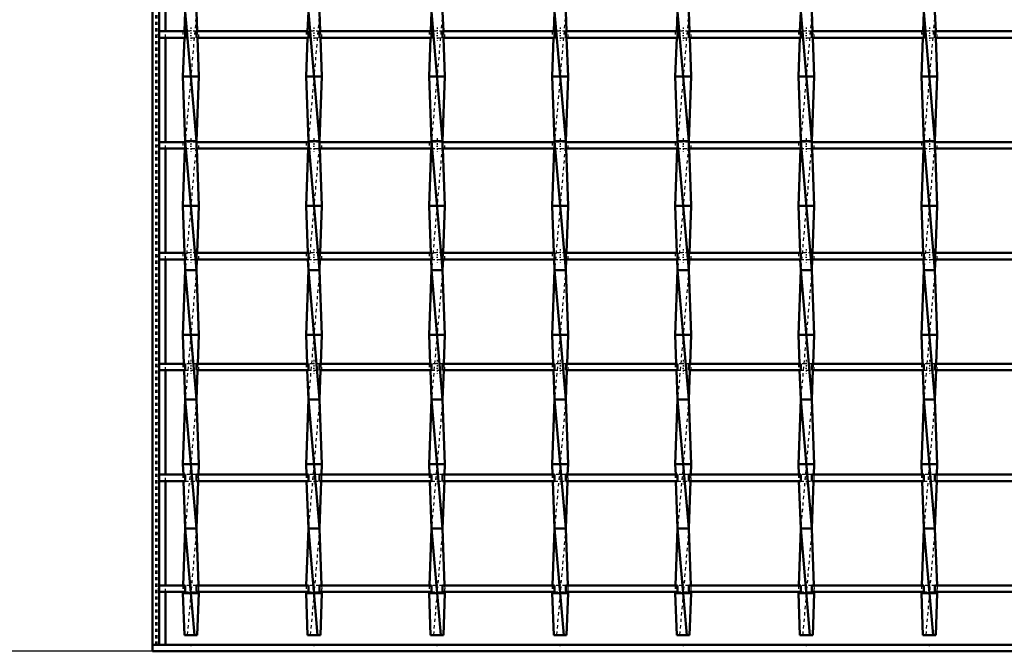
# Model space of a CAD drawing. Header units: millimetres. Extents: x -796 to 551, y -500 to 878.
# Tile 2 of 21: x -491 to -186, y -500 to -304. Entities that reach past the tile are written whole.
import ezdxf

# ---------------------------------------------------------------- set-up
doc = ezdxf.new("R2010")
doc.units = ezdxf.units.MM
doc.linetypes.add('Center', pattern=[1.5, 0.45, -0.5, 0.05, -0.5])
doc.linetypes.add('Dashed', pattern=[2, 1, -1])
for name, color, linetype, lineweight in [('2d ConnectionPoints', 7, 'Continuous', 50), ('AM_0', 7, 'Continuous', 50), ('AM_5', 3, 'Continuous', 25), ('AM_7', 7, 'Center', 25), ('AM_9', 6, 'Dashed', 25)]:
    doc.layers.add(name, color=color, linetype=linetype, lineweight=lineweight)
doc.dimstyles.new('ISO-25', dxfattribs={"dimtxt": 2.5, "dimasz": 2.5, "dimexe": 1.25, "dimexo": 0.625, "dimtad": 1, "dimtxsty": 'Standard', "dimcen": 2.5, "dimadec": 0, "dimazin": 0, "dimtfac": 1, "dimtmove": 0, "dimatfit": 3, "dimfxl": 1, "dimarcsym": 0})

# ---------------------------------------------------------------- blocks, each defined once
blk = doc.blocks.new('2_7mvtppj8k2im5ne4ptg0zzz6h________0_in_LSSP2303438211900100035010_4')
at = {"layer": 'AM_0'}
for p, q in [((-450, -498), (-450, -500)), ((450, -498), (-450, -498)), ((450, -500), (-450, -500))]:
    blk.add_line(p, q, dxfattribs=at)
blk = doc.blocks.new('3_8jdejsm52g9615kl5ly75rf4p________0_in_LSSP2303438211900100035010_4')
at = {"layer": 'AM_0'}
for p, q in [((-439.88, -302), (-440.1, -307.97)), ((-439.88, -302), (-436.42, -342)), ((-436.42, -302), (-436.2, -307.97)), ((-440.17, -309.97), (-440.6, -322)), ((-436.13, -309.97), (-435.7, -322)), ((-435.7, -322), (-440.6, -322)), ((-440.6, -322), (-439.88, -342)), ((-435.7, -322), (-436.42, -342)), ((-439.97, -344.3), (-440.6, -362)), ((-439.88, -342), (-439.89, -342.3)), ((-436.42, -342), (-439.88, -342)), ((-439.88, -342), (-436.42, -382)), ((-436.42, -342), (-436.41, -342.3)), ((-436.33, -344.3), (-435.7, -362)), ((-440.6, -362), (-440.08, -376.63)), ((-435.7, -362), (-440.6, -362)), ((-435.7, -362), (-436.22, -376.63)), ((-440, -378.63), (-439.88, -382)), ((-436.3, -378.63), (-436.42, -382)), ((-439.88, -382), (-440.6, -402)), ((-439.88, -382), (-436.42, -422)), ((-436.42, -382), (-439.88, -382)), ((-436.42, -382), (-435.7, -402)), ((-440.6, -402), (-440.28, -410.96)), ((-435.7, -402), (-440.6, -402)), ((-435.7, -402), (-436.02, -410.96)), ((-440.21, -412.96), (-439.88, -422)), ((-436.09, -412.96), (-436.42, -422)), ((-439.88, -422), (-440.6, -442)), ((-436.42, -422), (-439.88, -422)), ((-439.88, -422), (-436.42, -462)), ((-436.42, -422), (-435.7, -442)), ((-440.6, -442), (-440.48, -445.29)), ((-435.7, -442), (-440.6, -442)), ((-435.7, -442), (-435.82, -445.29)), ((-440.41, -447.29), (-439.88, -462)), ((-435.89, -447.29), (-436.42, -462)), ((-439.88, -462), (-440.51, -479.62)), ((-439.88, -462), (-437.02, -495)), ((-436.42, -462), (-439.88, -462)), ((-436.42, -462), (-435.79, -479.62)), ((-440.59, -481.62), (-440.6, -482)), ((-440.6, -482), (-440.13, -495)), ((-435.7, -482), (-440.6, -482)), ((-435.7, -482), (-436.17, -495)), ((-435.71, -481.62), (-435.7, -482)), ((-440.13, -495), (-436.17, -495))]:
    blk.add_line(p, q, dxfattribs=at)
at = {"layer": 'AM_9'}
for p, q in [((-436.42, -302), (-439.88, -342)), ((-440.1, -307.97), (-440.17, -309.97)), ((-436.2, -307.97), (-436.13, -309.97)), ((-439.89, -342.3), (-439.97, -344.3)), ((-436.42, -342), (-439.88, -382)), ((-436.41, -342.3), (-436.33, -344.3)), ((-440.08, -376.63), (-440, -378.63)), ((-436.22, -376.63), (-436.3, -378.63)), ((-436.42, -382), (-439.88, -422)), ((-440.28, -410.96), (-440.21, -412.96)), ((-436.02, -410.96), (-436.09, -412.96)), ((-436.42, -422), (-439.88, -462)), ((-440.48, -445.29), (-440.41, -447.29)), ((-435.82, -445.29), (-435.89, -447.29)), ((-436.42, -462), (-439.28, -495)), ((-440.51, -479.62), (-440.59, -481.62)), ((-435.79, -479.62), (-435.71, -481.62))]:
    blk.add_line(p, q, dxfattribs=at)
blk = doc.blocks.new('4_dcpkgafhj36kax7x0ks3xwd0w________0_in_LSSP2303438211900100035010_4')
at = {"layer": 'AM_0'}
for p, q in [((-401.78, -302), (-402, -307.97)), ((-401.78, -302), (-398.32, -342)), ((-398.32, -302), (-398.1, -307.97)), ((-402.07, -309.97), (-402.5, -322)), ((-398.03, -309.97), (-397.6, -322)), ((-397.6, -322), (-402.5, -322)), ((-402.5, -322), (-401.78, -342)), ((-397.6, -322), (-398.32, -342)), ((-401.87, -344.3), (-402.5, -362)), ((-401.78, -342), (-401.79, -342.3)), ((-401.78, -342), (-398.32, -382)), ((-398.32, -342), (-401.78, -342)), ((-398.32, -342), (-398.31, -342.3)), ((-398.23, -344.3), (-397.6, -362)), ((-397.6, -362), (-402.5, -362)), ((-402.5, -362), (-401.98, -376.63)), ((-397.6, -362), (-398.12, -376.63)), ((-401.9, -378.63), (-401.78, -382)), ((-398.2, -378.63), (-398.32, -382)), ((-401.78, -382), (-402.5, -402)), ((-401.78, -382), (-398.32, -422)), ((-398.32, -382), (-401.78, -382)), ((-398.32, -382), (-397.6, -402)), ((-402.5, -402), (-402.18, -410.96)), ((-397.6, -402), (-402.5, -402)), ((-397.6, -402), (-397.92, -410.96)), ((-402.11, -412.96), (-401.78, -422)), ((-397.99, -412.96), (-398.32, -422)), ((-401.78, -422), (-402.5, -442)), ((-398.32, -422), (-401.78, -422)), ((-401.78, -422), (-398.32, -462)), ((-398.32, -422), (-397.6, -442)), ((-402.5, -442), (-402.38, -445.29)), ((-397.6, -442), (-402.5, -442)), ((-397.6, -442), (-397.72, -445.29)), ((-402.31, -447.29), (-401.78, -462)), ((-397.79, -447.29), (-398.32, -462)), ((-401.78, -462), (-402.41, -479.62)), ((-401.78, -462), (-398.92, -495)), ((-398.32, -462), (-401.78, -462)), ((-398.32, -462), (-397.69, -479.62)), ((-402.49, -481.62), (-402.5, -482)), ((-402.5, -482), (-402.03, -495)), ((-397.6, -482), (-402.5, -482)), ((-397.6, -482), (-398.07, -495)), ((-397.61, -481.62), (-397.6, -482)), ((-402.03, -495), (-398.07, -495))]:
    blk.add_line(p, q, dxfattribs=at)
at = {"layer": 'AM_9'}
for p, q in [((-398.32, -302), (-401.78, -342)), ((-402, -307.97), (-402.07, -309.97)), ((-398.1, -307.97), (-398.03, -309.97)), ((-401.79, -342.3), (-401.87, -344.3)), ((-398.32, -342), (-401.78, -382)), ((-398.31, -342.3), (-398.23, -344.3)), ((-401.98, -376.63), (-401.9, -378.63)), ((-398.12, -376.63), (-398.2, -378.63)), ((-398.32, -382), (-401.78, -422)), ((-402.18, -410.96), (-402.11, -412.96)), ((-397.92, -410.96), (-397.99, -412.96)), ((-398.32, -422), (-401.78, -462)), ((-402.38, -445.29), (-402.31, -447.29)), ((-397.72, -445.29), (-397.79, -447.29)), ((-398.32, -462), (-401.18, -495)), ((-402.41, -479.62), (-402.49, -481.62)), ((-397.69, -479.62), (-397.61, -481.62))]:
    blk.add_line(p, q, dxfattribs=at)
blk = doc.blocks.new('5_rvnbnyqokekzyzpi90rt1ocik________0_in_LSSP2303438211900100035010_4')
at = {"layer": 'AM_0'}
for p, q in [((-363.68, -302), (-363.9, -307.97)), ((-363.68, -302), (-360.22, -342)), ((-360.22, -302), (-360, -307.97)), ((-363.97, -309.97), (-364.4, -322)), ((-359.93, -309.97), (-359.5, -322)), ((-359.5, -322), (-364.4, -322)), ((-364.4, -322), (-363.68, -342)), ((-359.5, -322), (-360.22, -342)), ((-363.77, -344.3), (-364.4, -362)), ((-363.68, -342), (-363.69, -342.3)), ((-363.68, -342), (-360.22, -382)), ((-360.22, -342), (-363.68, -342)), ((-360.22, -342), (-360.21, -342.3)), ((-360.13, -344.3), (-359.5, -362)), ((-359.5, -362), (-364.4, -362)), ((-364.4, -362), (-363.88, -376.63)), ((-359.5, -362), (-360.02, -376.63)), ((-363.8, -378.63), (-363.68, -382)), ((-360.1, -378.63), (-360.22, -382)), ((-363.68, -382), (-364.4, -402)), ((-363.68, -382), (-360.22, -422)), ((-360.22, -382), (-363.68, -382)), ((-360.22, -382), (-359.5, -402)), ((-359.5, -402), (-364.4, -402)), ((-364.4, -402), (-364.08, -410.96)), ((-359.5, -402), (-359.82, -410.96)), ((-364.01, -412.96), (-363.68, -422)), ((-359.89, -412.96), (-360.22, -422)), ((-363.68, -422), (-364.4, -442)), ((-363.68, -422), (-360.22, -462)), ((-360.22, -422), (-363.68, -422)), ((-360.22, -422), (-359.5, -442)), ((-364.4, -442), (-364.28, -445.29)), ((-359.5, -442), (-364.4, -442)), ((-359.5, -442), (-359.62, -445.29)), ((-364.21, -447.29), (-363.68, -462)), ((-359.69, -447.29), (-360.22, -462)), ((-363.68, -462), (-364.31, -479.62)), ((-363.68, -462), (-360.82, -495)), ((-360.22, -462), (-363.68, -462)), ((-360.22, -462), (-359.59, -479.62)), ((-364.39, -481.62), (-364.4, -482)), ((-364.4, -482), (-363.93, -495)), ((-359.5, -482), (-364.4, -482)), ((-359.5, -482), (-359.97, -495)), ((-359.51, -481.62), (-359.5, -482)), ((-363.93, -495), (-359.97, -495))]:
    blk.add_line(p, q, dxfattribs=at)
at = {"layer": 'AM_9'}
for p, q in [((-360.22, -302), (-363.68, -342)), ((-363.9, -307.97), (-363.97, -309.97)), ((-360, -307.97), (-359.93, -309.97)), ((-363.69, -342.3), (-363.77, -344.3)), ((-360.22, -342), (-363.68, -382)), ((-360.21, -342.3), (-360.13, -344.3)), ((-363.88, -376.63), (-363.8, -378.63)), ((-360.02, -376.63), (-360.1, -378.63)), ((-360.22, -382), (-363.68, -422)), ((-364.08, -410.96), (-364.01, -412.96)), ((-359.82, -410.96), (-359.89, -412.96)), ((-360.22, -422), (-363.68, -462)), ((-364.28, -445.29), (-364.21, -447.29)), ((-359.62, -445.29), (-359.69, -447.29)), ((-360.22, -462), (-363.08, -495)), ((-364.31, -479.62), (-364.39, -481.62)), ((-359.59, -479.62), (-359.51, -481.62))]:
    blk.add_line(p, q, dxfattribs=at)
blk = doc.blocks.new('6_2ymrbvl5xlm0zqnermw9k2z6b________0_in_LSSP2303438211900100035010_4')
at = {"layer": 'AM_0'}
for p, q in [((-325.58, -302), (-325.8, -307.97)), ((-325.58, -302), (-322.12, -342)), ((-322.12, -302), (-321.9, -307.97)), ((-325.87, -309.97), (-326.3, -322)), ((-321.83, -309.97), (-321.4, -322)), ((-321.4, -322), (-326.3, -322)), ((-326.3, -322), (-325.58, -342)), ((-321.4, -322), (-322.12, -342)), ((-325.67, -344.3), (-326.3, -362)), ((-325.58, -342), (-325.59, -342.3)), ((-325.58, -342), (-322.12, -382)), ((-322.12, -342), (-325.58, -342)), ((-322.12, -342), (-322.11, -342.3)), ((-322.03, -344.3), (-321.4, -362)), ((-321.4, -362), (-326.3, -362)), ((-326.3, -362), (-325.78, -376.63)), ((-321.4, -362), (-321.92, -376.63)), ((-325.7, -378.63), (-325.58, -382)), ((-322, -378.63), (-322.12, -382)), ((-325.58, -382), (-326.3, -402)), ((-325.58, -382), (-322.12, -422)), ((-322.12, -382), (-325.58, -382)), ((-322.12, -382), (-321.4, -402)), ((-321.4, -402), (-326.3, -402)), ((-326.3, -402), (-325.98, -410.96)), ((-321.4, -402), (-321.72, -410.96)), ((-325.91, -412.96), (-325.58, -422)), ((-321.79, -412.96), (-322.12, -422)), ((-325.58, -422), (-326.3, -442)), ((-325.58, -422), (-322.12, -462)), ((-322.12, -422), (-325.58, -422)), ((-322.12, -422), (-321.4, -442)), ((-321.4, -442), (-326.3, -442)), ((-326.3, -442), (-326.18, -445.29)), ((-321.4, -442), (-321.52, -445.29)), ((-326.11, -447.29), (-325.58, -462)), ((-321.59, -447.29), (-322.12, -462)), ((-325.58, -462), (-326.21, -479.62)), ((-325.58, -462), (-322.72, -495)), ((-322.12, -462), (-325.58, -462)), ((-322.12, -462), (-321.49, -479.62)), ((-326.29, -481.62), (-326.3, -482)), ((-326.3, -482), (-325.83, -495)), ((-321.4, -482), (-326.3, -482)), ((-321.4, -482), (-321.87, -495)), ((-321.41, -481.62), (-321.4, -482)), ((-325.83, -495), (-321.87, -495))]:
    blk.add_line(p, q, dxfattribs=at)
at = {"layer": 'AM_9'}
for p, q in [((-322.12, -302), (-325.58, -342)), ((-325.8, -307.97), (-325.87, -309.97)), ((-321.9, -307.97), (-321.83, -309.97)), ((-325.59, -342.3), (-325.67, -344.3)), ((-322.12, -342), (-325.58, -382)), ((-322.11, -342.3), (-322.03, -344.3)), ((-325.78, -376.63), (-325.7, -378.63)), ((-321.92, -376.63), (-322, -378.63)), ((-322.12, -382), (-325.58, -422)), ((-325.98, -410.96), (-325.91, -412.96)), ((-321.72, -410.96), (-321.79, -412.96)), ((-322.12, -422), (-325.58, -462)), ((-326.18, -445.29), (-326.11, -447.29)), ((-321.52, -445.29), (-321.59, -447.29)), ((-322.12, -462), (-324.98, -495)), ((-326.21, -479.62), (-326.29, -481.62)), ((-321.49, -479.62), (-321.41, -481.62))]:
    blk.add_line(p, q, dxfattribs=at)
blk = doc.blocks.new('7_hjg0mv59fyhx2bdtm4tsp8flm________0_in_LSSP2303438211900100035010_4')
at = {"layer": 'AM_0'}
for p, q in [((-287.48, -302), (-287.7, -307.97)), ((-287.48, -302), (-284.02, -342)), ((-284.02, -302), (-283.8, -307.97)), ((-287.77, -309.97), (-288.2, -322)), ((-283.73, -309.97), (-283.3, -322)), ((-283.3, -322), (-288.2, -322)), ((-288.2, -322), (-287.48, -342)), ((-283.3, -322), (-284.02, -342)), ((-287.57, -344.3), (-288.2, -362)), ((-287.48, -342), (-287.49, -342.3)), ((-284.02, -342), (-287.48, -342)), ((-287.48, -342), (-284.02, -382)), ((-284.02, -342), (-284.01, -342.3)), ((-283.93, -344.3), (-283.3, -362)), ((-288.2, -362), (-287.68, -376.63)), ((-283.3, -362), (-288.2, -362)), ((-283.3, -362), (-283.82, -376.63)), ((-287.6, -378.63), (-287.48, -382)), ((-283.9, -378.63), (-284.02, -382)), ((-287.48, -382), (-288.2, -402)), ((-287.48, -382), (-284.02, -422)), ((-284.02, -382), (-287.48, -382)), ((-284.02, -382), (-283.3, -402)), ((-283.3, -402), (-288.2, -402)), ((-288.2, -402), (-287.88, -410.96)), ((-283.3, -402), (-283.62, -410.96)), ((-287.81, -412.96), (-287.48, -422)), ((-283.69, -412.96), (-284.02, -422)), ((-287.48, -422), (-288.2, -442)), ((-287.48, -422), (-284.02, -462)), ((-284.02, -422), (-287.48, -422)), ((-284.02, -422), (-283.3, -442)), ((-283.3, -442), (-288.2, -442)), ((-288.2, -442), (-288.08, -445.29)), ((-283.3, -442), (-283.42, -445.29)), ((-288.01, -447.29), (-287.48, -462)), ((-283.49, -447.29), (-284.02, -462)), ((-287.48, -462), (-288.11, -479.62)), ((-287.48, -462), (-284.62, -495)), ((-284.02, -462), (-287.48, -462)), ((-284.02, -462), (-283.39, -479.62)), ((-288.19, -481.62), (-288.2, -482)), ((-288.2, -482), (-287.73, -495)), ((-283.3, -482), (-288.2, -482)), ((-283.3, -482), (-283.77, -495)), ((-283.31, -481.62), (-283.3, -482)), ((-287.73, -495), (-283.77, -495))]:
    blk.add_line(p, q, dxfattribs=at)
at = {"layer": 'AM_9'}
for p, q in [((-284.02, -302), (-287.48, -342)), ((-287.7, -307.97), (-287.77, -309.97)), ((-283.8, -307.97), (-283.73, -309.97)), ((-287.49, -342.3), (-287.57, -344.3)), ((-284.02, -342), (-287.48, -382)), ((-284.01, -342.3), (-283.93, -344.3)), ((-287.68, -376.63), (-287.6, -378.63)), ((-283.82, -376.63), (-283.9, -378.63)), ((-284.02, -382), (-287.48, -422)), ((-287.88, -410.96), (-287.81, -412.96)), ((-283.62, -410.96), (-283.69, -412.96)), ((-284.02, -422), (-287.48, -462)), ((-288.08, -445.29), (-288.01, -447.29)), ((-283.42, -445.29), (-283.49, -447.29)), ((-284.02, -462), (-286.88, -495)), ((-288.11, -479.62), (-288.19, -481.62)), ((-283.39, -479.62), (-283.31, -481.62))]:
    blk.add_line(p, q, dxfattribs=at)
blk = doc.blocks.new('8_jmbh301me0bxsrqy3q9w01cdf________0_in_LSSP2303438211900100035010_4')
at = {"layer": 'AM_0'}
for p, q in [((-249.38, -302), (-249.6, -307.97)), ((-249.38, -302), (-245.92, -342)), ((-245.92, -302), (-245.7, -307.97)), ((-249.67, -309.97), (-250.1, -322)), ((-245.63, -309.97), (-245.2, -322)), ((-245.2, -322), (-250.1, -322)), ((-250.1, -322), (-249.38, -342)), ((-245.2, -322), (-245.92, -342)), ((-249.47, -344.3), (-250.1, -362)), ((-249.38, -342), (-249.39, -342.3)), ((-249.38, -342), (-245.92, -382)), ((-245.92, -342), (-249.38, -342)), ((-245.92, -342), (-245.91, -342.3)), ((-245.83, -344.3), (-245.2, -362)), ((-245.2, -362), (-250.1, -362)), ((-250.1, -362), (-249.58, -376.63)), ((-245.2, -362), (-245.72, -376.63)), ((-249.5, -378.63), (-249.38, -382)), ((-245.8, -378.63), (-245.92, -382)), ((-249.38, -382), (-250.1, -402)), ((-249.38, -382), (-245.92, -422)), ((-245.92, -382), (-249.38, -382)), ((-245.92, -382), (-245.2, -402)), ((-245.2, -402), (-250.1, -402)), ((-250.1, -402), (-249.78, -410.96)), ((-245.2, -402), (-245.52, -410.96)), ((-249.71, -412.96), (-249.38, -422)), ((-245.59, -412.96), (-245.92, -422)), ((-249.38, -422), (-250.1, -442)), ((-245.92, -422), (-249.38, -422)), ((-249.38, -422), (-245.92, -462)), ((-245.92, -422), (-245.2, -442)), ((-250.1, -442), (-249.98, -445.29)), ((-245.2, -442), (-250.1, -442)), ((-245.2, -442), (-245.32, -445.29)), ((-249.91, -447.29), (-249.38, -462)), ((-245.39, -447.29), (-245.92, -462)), ((-249.38, -462), (-250.01, -479.62)), ((-249.38, -462), (-246.52, -495)), ((-245.92, -462), (-249.38, -462)), ((-245.92, -462), (-245.29, -479.62)), ((-250.09, -481.62), (-250.1, -482)), ((-250.1, -482), (-249.63, -495)), ((-245.2, -482), (-250.1, -482)), ((-245.2, -482), (-245.67, -495)), ((-245.21, -481.62), (-245.2, -482)), ((-249.63, -495), (-245.67, -495))]:
    blk.add_line(p, q, dxfattribs=at)
at = {"layer": 'AM_9'}
for p, q in [((-245.92, -302), (-249.38, -342)), ((-249.6, -307.97), (-249.67, -309.97)), ((-245.7, -307.97), (-245.63, -309.97)), ((-249.39, -342.3), (-249.47, -344.3)), ((-245.92, -342), (-249.38, -382)), ((-245.91, -342.3), (-245.83, -344.3)), ((-249.58, -376.63), (-249.5, -378.63)), ((-245.72, -376.63), (-245.8, -378.63)), ((-245.92, -382), (-249.38, -422)), ((-249.78, -410.96), (-249.71, -412.96)), ((-245.52, -410.96), (-245.59, -412.96)), ((-245.92, -422), (-249.38, -462)), ((-249.98, -445.29), (-249.91, -447.29)), ((-245.32, -445.29), (-245.39, -447.29)), ((-245.92, -462), (-248.78, -495)), ((-250.01, -479.62), (-250.09, -481.62)), ((-245.29, -479.62), (-245.21, -481.62))]:
    blk.add_line(p, q, dxfattribs=at)
blk = doc.blocks.new('9_thc5e3vwb5a25jl9syxnbmw4b________0_in_LSSP2303438211900100035010_4')
at = {"layer": 'AM_0'}
for p, q in [((-211.28, -302), (-211.5, -307.97)), ((-211.28, -302), (-207.82, -342)), ((-207.82, -302), (-207.6, -307.97)), ((-211.57, -309.97), (-212, -322)), ((-207.53, -309.97), (-207.1, -322)), ((-207.1, -322), (-212, -322)), ((-212, -322), (-211.28, -342)), ((-207.1, -322), (-207.82, -342)), ((-211.37, -344.3), (-212, -362)), ((-211.28, -342), (-211.29, -342.3)), ((-211.28, -342), (-207.82, -382)), ((-207.82, -342), (-211.28, -342)), ((-207.82, -342), (-207.81, -342.3)), ((-207.73, -344.3), (-207.1, -362)), ((-207.1, -362), (-212, -362)), ((-212, -362), (-211.48, -376.63)), ((-207.1, -362), (-207.62, -376.63)), ((-211.4, -378.63), (-211.28, -382)), ((-207.7, -378.63), (-207.82, -382)), ((-211.28, -382), (-212, -402)), ((-211.28, -382), (-207.82, -422)), ((-207.82, -382), (-211.28, -382)), ((-207.82, -382), (-207.1, -402)), ((-207.1, -402), (-212, -402)), ((-212, -402), (-211.68, -410.96)), ((-207.1, -402), (-207.42, -410.96)), ((-211.61, -412.96), (-211.28, -422)), ((-207.49, -412.96), (-207.82, -422)), ((-211.28, -422), (-212, -442)), ((-211.28, -422), (-207.82, -462)), ((-207.82, -422), (-211.28, -422)), ((-207.82, -422), (-207.1, -442)), ((-212, -442), (-211.88, -445.29)), ((-207.1, -442), (-212, -442)), ((-207.1, -442), (-207.22, -445.29)), ((-211.81, -447.29), (-211.28, -462)), ((-207.29, -447.29), (-207.82, -462)), ((-211.28, -462), (-211.91, -479.62)), ((-211.28, -462), (-208.42, -495)), ((-207.82, -462), (-211.28, -462)), ((-207.82, -462), (-207.19, -479.62)), ((-211.99, -481.62), (-212, -482)), ((-207.1, -482), (-212, -482)), ((-212, -482), (-211.53, -495)), ((-207.1, -482), (-207.57, -495)), ((-207.11, -481.62), (-207.1, -482)), ((-211.53, -495), (-207.57, -495))]:
    blk.add_line(p, q, dxfattribs=at)
at = {"layer": 'AM_9'}
for p, q in [((-207.82, -302), (-211.28, -342)), ((-211.5, -307.97), (-211.57, -309.97)), ((-207.6, -307.97), (-207.53, -309.97)), ((-211.29, -342.3), (-211.37, -344.3)), ((-207.82, -342), (-211.28, -382)), ((-207.81, -342.3), (-207.73, -344.3)), ((-211.48, -376.63), (-211.4, -378.63)), ((-207.62, -376.63), (-207.7, -378.63)), ((-207.82, -382), (-211.28, -422)), ((-211.68, -410.96), (-211.61, -412.96)), ((-207.42, -410.96), (-207.49, -412.96)), ((-207.82, -422), (-211.28, -462)), ((-211.88, -445.29), (-211.81, -447.29)), ((-207.22, -445.29), (-207.29, -447.29)), ((-207.82, -462), (-210.68, -495)), ((-211.91, -479.62), (-211.99, -481.62)), ((-207.19, -479.62), (-207.11, -481.62))]:
    blk.add_line(p, q, dxfattribs=at)
blk = doc.blocks.new('28_k3n28dd0fihmoc6etae1vq0vq________0_in_LSSP2303438211900100035010_4')
at = {"layer": 'AM_0'}
for p, q in [((-439.88, -479.62), (-448, -479.62)), ((-448, -479.62), (-448, -481.62)), ((-439.88, -479.62), (-439.88, -481.62)), ((-401.78, -479.62), (-436.42, -479.62)), ((-436.42, -481.62), (-436.42, -479.62)), ((-401.78, -479.62), (-401.78, -481.62)), ((-363.68, -479.62), (-398.32, -479.62)), ((-398.32, -481.62), (-398.32, -479.62)), ((-363.68, -479.62), (-363.68, -481.62)), ((-325.58, -479.62), (-360.22, -479.62)), ((-360.22, -481.62), (-360.22, -479.62)), ((-325.58, -479.62), (-325.58, -481.62)), ((-287.48, -479.62), (-322.12, -479.62)), ((-322.12, -481.62), (-322.12, -479.62)), ((-287.48, -479.62), (-287.48, -481.62)), ((-284.02, -481.62), (-284.02, -479.62)), ((-249.38, -479.62), (-284.02, -479.62)), ((-249.38, -479.62), (-249.38, -481.62)), ((-211.28, -479.62), (-245.92, -479.62)), ((-245.92, -481.62), (-245.92, -479.62)), ((-211.28, -479.62), (-211.28, -481.62)), ((-173.18, -479.62), (-207.82, -479.62)), ((-207.82, -481.62), (-207.82, -479.62)), ((-439.88, -481.62), (-448, -481.62)), ((-401.78, -481.62), (-436.42, -481.62)), ((-363.68, -481.62), (-398.32, -481.62)), ((-325.58, -481.62), (-360.22, -481.62)), ((-287.48, -481.62), (-322.12, -481.62)), ((-249.38, -481.62), (-284.02, -481.62)), ((-211.28, -481.62), (-245.92, -481.62)), ((-173.18, -481.62), (-207.82, -481.62))]:
    blk.add_line(p, q, dxfattribs=at)
at = {"layer": 'AM_7'}
for p, q in [((-438.15, -478.42), (-438.15, -482.82)), ((-400.05, -478.42), (-400.05, -482.82)), ((-361.95, -478.42), (-361.95, -482.82)), ((-323.85, -478.42), (-323.85, -482.82)), ((-285.75, -478.42), (-285.75, -482.82)), ((-247.65, -478.42), (-247.65, -482.82)), ((-209.55, -478.42), (-209.55, -482.82))]:
    blk.add_line(p, q, dxfattribs=at)
at = {"layer": 'AM_9'}
for p, q in [((-440.6, -479.62), (-440.6, -481.62)), ((-436.42, -479.62), (-439.88, -479.62)), ((-435.7, -481.62), (-435.7, -479.62)), ((-402.5, -479.62), (-402.5, -481.62)), ((-398.32, -479.62), (-401.78, -479.62)), ((-397.6, -481.62), (-397.6, -479.62)), ((-364.4, -479.62), (-364.4, -481.62)), ((-360.22, -479.62), (-363.68, -479.62)), ((-359.5, -481.62), (-359.5, -479.62)), ((-326.3, -479.62), (-326.3, -481.62)), ((-322.12, -479.62), (-325.58, -479.62)), ((-321.4, -481.62), (-321.4, -479.62)), ((-288.2, -479.62), (-288.2, -481.62)), ((-284.02, -479.62), (-287.48, -479.62)), ((-283.3, -481.62), (-283.3, -479.62)), ((-250.1, -479.62), (-250.1, -481.62)), ((-245.92, -479.62), (-249.38, -479.62)), ((-245.2, -481.62), (-245.2, -479.62)), ((-212, -479.62), (-212, -481.62)), ((-207.82, -479.62), (-211.28, -479.62)), ((-207.1, -481.62), (-207.1, -479.62)), ((-439.88, -481.62), (-436.42, -481.62)), ((-401.78, -481.62), (-398.32, -481.62)), ((-363.68, -481.62), (-360.22, -481.62)), ((-325.58, -481.62), (-322.12, -481.62)), ((-287.48, -481.62), (-284.02, -481.62)), ((-249.38, -481.62), (-245.92, -481.62)), ((-211.28, -481.62), (-207.82, -481.62))]:
    blk.add_line(p, q, dxfattribs=at)
blk = doc.blocks.new('29_v3j6e3bv9c8cj060tol3zhdzk________0_in_LSSP2303438211900100035010_4')
at = {"layer": 'AM_0'}
for p, q in [((-439.88, -445.29), (-448, -445.29)), ((-448, -445.29), (-448, -447.29)), ((-439.88, -447.29), (-448, -447.29)), ((-439.88, -445.29), (-439.88, -447.29)), ((-401.78, -445.29), (-436.42, -445.29)), ((-436.42, -447.29), (-436.42, -445.29)), ((-401.78, -447.29), (-436.42, -447.29)), ((-401.78, -445.29), (-401.78, -447.29)), ((-363.68, -445.29), (-398.32, -445.29)), ((-398.32, -447.29), (-398.32, -445.29)), ((-363.68, -447.29), (-398.32, -447.29)), ((-363.68, -445.29), (-363.68, -447.29)), ((-360.22, -447.29), (-360.22, -445.29)), ((-325.58, -445.29), (-360.22, -445.29)), ((-325.58, -447.29), (-360.22, -447.29)), ((-325.58, -445.29), (-325.58, -447.29)), ((-322.12, -447.29), (-322.12, -445.29)), ((-287.48, -445.29), (-322.12, -445.29)), ((-287.48, -447.29), (-322.12, -447.29)), ((-287.48, -445.29), (-287.48, -447.29)), ((-284.02, -447.29), (-284.02, -445.29)), ((-249.38, -445.29), (-284.02, -445.29)), ((-249.38, -447.29), (-284.02, -447.29)), ((-249.38, -445.29), (-249.38, -447.29)), ((-211.28, -445.29), (-245.92, -445.29)), ((-245.92, -447.29), (-245.92, -445.29)), ((-211.28, -447.29), (-245.92, -447.29)), ((-211.28, -445.29), (-211.28, -447.29)), ((-173.18, -445.29), (-207.82, -445.29)), ((-207.82, -447.29), (-207.82, -445.29)), ((-173.18, -447.29), (-207.82, -447.29))]:
    blk.add_line(p, q, dxfattribs=at)
at = {"layer": 'AM_7'}
for p, q in [((-438.15, -444.09), (-438.15, -448.49)), ((-400.05, -444.09), (-400.05, -448.49)), ((-361.95, -444.09), (-361.95, -448.49)), ((-323.85, -444.09), (-323.85, -448.49)), ((-285.75, -444.09), (-285.75, -448.49)), ((-247.65, -444.09), (-247.65, -448.49)), ((-209.55, -444.09), (-209.55, -448.49))]:
    blk.add_line(p, q, dxfattribs=at)
at = {"layer": 'AM_9'}
for p, q in [((-440.6, -445.29), (-440.6, -447.29)), ((-436.42, -445.29), (-439.88, -445.29)), ((-439.88, -447.29), (-436.42, -447.29)), ((-435.7, -447.29), (-435.7, -445.29)), ((-402.5, -445.29), (-402.5, -447.29)), ((-398.32, -445.29), (-401.78, -445.29)), ((-401.78, -447.29), (-398.32, -447.29)), ((-397.6, -447.29), (-397.6, -445.29)), ((-364.4, -445.29), (-364.4, -447.29)), ((-360.22, -445.29), (-363.68, -445.29)), ((-363.68, -447.29), (-360.22, -447.29)), ((-359.5, -447.29), (-359.5, -445.29)), ((-326.3, -445.29), (-326.3, -447.29)), ((-322.12, -445.29), (-325.58, -445.29)), ((-325.58, -447.29), (-322.12, -447.29)), ((-321.4, -447.29), (-321.4, -445.29)), ((-288.2, -445.29), (-288.2, -447.29)), ((-284.02, -445.29), (-287.48, -445.29)), ((-287.48, -447.29), (-284.02, -447.29)), ((-283.3, -447.29), (-283.3, -445.29)), ((-250.1, -445.29), (-250.1, -447.29)), ((-245.92, -445.29), (-249.38, -445.29)), ((-249.38, -447.29), (-245.92, -447.29)), ((-245.2, -447.29), (-245.2, -445.29)), ((-212, -445.29), (-212, -447.29)), ((-207.82, -445.29), (-211.28, -445.29)), ((-211.28, -447.29), (-207.82, -447.29)), ((-207.1, -447.29), (-207.1, -445.29))]:
    blk.add_line(p, q, dxfattribs=at)
blk = doc.blocks.new('30_ojbb98pp03atlwzye7kczxwai________0_in_LSSP2303438211900100035010_4')
at = {"layer": 'AM_0'}
for p, q in [((-439.88, -410.96), (-448, -410.96)), ((-448, -410.96), (-448, -412.96)), ((-439.88, -410.96), (-439.88, -412.96)), ((-401.78, -410.96), (-436.42, -410.96)), ((-436.42, -412.96), (-436.42, -410.96)), ((-401.78, -410.96), (-401.78, -412.96)), ((-398.32, -412.96), (-398.32, -410.96)), ((-363.68, -410.96), (-398.32, -410.96)), ((-363.68, -410.96), (-363.68, -412.96)), ((-325.58, -410.96), (-360.22, -410.96)), ((-360.22, -412.96), (-360.22, -410.96)), ((-325.58, -410.96), (-325.58, -412.96)), ((-287.48, -410.96), (-322.12, -410.96)), ((-322.12, -412.96), (-322.12, -410.96)), ((-287.48, -410.96), (-287.48, -412.96)), ((-284.02, -412.96), (-284.02, -410.96)), ((-249.38, -410.96), (-284.02, -410.96)), ((-249.38, -410.96), (-249.38, -412.96)), ((-211.28, -410.96), (-245.92, -410.96)), ((-245.92, -412.96), (-245.92, -410.96)), ((-211.28, -410.96), (-211.28, -412.96)), ((-207.82, -412.96), (-207.82, -410.96)), ((-173.18, -410.96), (-207.82, -410.96)), ((-439.88, -412.96), (-448, -412.96)), ((-401.78, -412.96), (-436.42, -412.96)), ((-363.68, -412.96), (-398.32, -412.96)), ((-325.58, -412.96), (-360.22, -412.96)), ((-287.48, -412.96), (-322.12, -412.96)), ((-249.38, -412.96), (-284.02, -412.96)), ((-211.28, -412.96), (-245.92, -412.96)), ((-173.18, -412.96), (-207.82, -412.96))]:
    blk.add_line(p, q, dxfattribs=at)
at = {"layer": 'AM_7'}
for p, q in [((-438.15, -409.76), (-438.15, -414.16)), ((-400.05, -409.76), (-400.05, -414.16)), ((-361.95, -409.76), (-361.95, -414.16)), ((-323.85, -409.76), (-323.85, -414.16)), ((-285.75, -409.76), (-285.75, -414.16)), ((-247.65, -409.76), (-247.65, -414.16)), ((-209.55, -409.76), (-209.55, -414.16))]:
    blk.add_line(p, q, dxfattribs=at)
at = {"layer": 'AM_9'}
for p, q in [((-440.6, -410.96), (-440.6, -412.96)), ((-436.42, -410.96), (-439.88, -410.96)), ((-435.7, -412.96), (-435.7, -410.96)), ((-402.5, -410.96), (-402.5, -412.96)), ((-398.32, -410.96), (-401.78, -410.96)), ((-397.6, -412.96), (-397.6, -410.96)), ((-364.4, -410.96), (-364.4, -412.96)), ((-360.22, -410.96), (-363.68, -410.96)), ((-359.5, -412.96), (-359.5, -410.96)), ((-326.3, -410.96), (-326.3, -412.96)), ((-322.12, -410.96), (-325.58, -410.96)), ((-321.4, -412.96), (-321.4, -410.96)), ((-288.2, -410.96), (-288.2, -412.96)), ((-284.02, -410.96), (-287.48, -410.96)), ((-283.3, -412.96), (-283.3, -410.96)), ((-250.1, -410.96), (-250.1, -412.96)), ((-245.92, -410.96), (-249.38, -410.96)), ((-245.2, -412.96), (-245.2, -410.96)), ((-212, -410.96), (-212, -412.96)), ((-207.82, -410.96), (-211.28, -410.96)), ((-207.1, -412.96), (-207.1, -410.96)), ((-439.88, -412.96), (-436.42, -412.96)), ((-401.78, -412.96), (-398.32, -412.96)), ((-363.68, -412.96), (-360.22, -412.96)), ((-325.58, -412.96), (-322.12, -412.96)), ((-287.48, -412.96), (-284.02, -412.96)), ((-249.38, -412.96), (-245.92, -412.96)), ((-211.28, -412.96), (-207.82, -412.96))]:
    blk.add_line(p, q, dxfattribs=at)
blk = doc.blocks.new('31_b4qq7y8al8gz7aixjbaxogs3n________0_in_LSSP2303438211900100035010_4')
at = {"layer": 'AM_0'}
for p, q in [((-439.88, -376.63), (-448, -376.63)), ((-448, -376.63), (-448, -378.63)), ((-439.88, -376.63), (-439.88, -378.63)), ((-401.78, -376.63), (-436.42, -376.63)), ((-436.42, -378.63), (-436.42, -376.63)), ((-401.78, -376.63), (-401.78, -378.63)), ((-363.68, -376.63), (-398.32, -376.63)), ((-398.32, -378.63), (-398.32, -376.63)), ((-363.68, -376.63), (-363.68, -378.63)), ((-325.58, -376.63), (-360.22, -376.63)), ((-360.22, -378.63), (-360.22, -376.63)), ((-325.58, -376.63), (-325.58, -378.63)), ((-287.48, -376.63), (-322.12, -376.63)), ((-322.12, -378.63), (-322.12, -376.63)), ((-287.48, -376.63), (-287.48, -378.63)), ((-284.02, -378.63), (-284.02, -376.63)), ((-249.38, -376.63), (-284.02, -376.63)), ((-249.38, -376.63), (-249.38, -378.63)), ((-211.28, -376.63), (-245.92, -376.63)), ((-245.92, -378.63), (-245.92, -376.63)), ((-211.28, -376.63), (-211.28, -378.63)), ((-207.82, -378.63), (-207.82, -376.63)), ((-173.18, -376.63), (-207.82, -376.63)), ((-439.88, -378.63), (-448, -378.63)), ((-401.78, -378.63), (-436.42, -378.63)), ((-363.68, -378.63), (-398.32, -378.63)), ((-325.58, -378.63), (-360.22, -378.63)), ((-287.48, -378.63), (-322.12, -378.63)), ((-249.38, -378.63), (-284.02, -378.63)), ((-211.28, -378.63), (-245.92, -378.63)), ((-173.18, -378.63), (-207.82, -378.63))]:
    blk.add_line(p, q, dxfattribs=at)
at = {"layer": 'AM_7'}
for p, q in [((-438.15, -375.43), (-438.15, -379.83)), ((-400.05, -375.43), (-400.05, -379.83)), ((-361.95, -375.43), (-361.95, -379.83)), ((-323.85, -375.43), (-323.85, -379.83)), ((-285.75, -375.43), (-285.75, -379.83)), ((-247.65, -375.43), (-247.65, -379.83)), ((-209.55, -375.43), (-209.55, -379.83))]:
    blk.add_line(p, q, dxfattribs=at)
at = {"layer": 'AM_9'}
for p, q in [((-440.6, -376.63), (-440.6, -378.63)), ((-436.42, -376.63), (-439.88, -376.63)), ((-435.7, -378.63), (-435.7, -376.63)), ((-402.5, -376.63), (-402.5, -378.63)), ((-398.32, -376.63), (-401.78, -376.63)), ((-397.6, -378.63), (-397.6, -376.63)), ((-364.4, -376.63), (-364.4, -378.63)), ((-360.22, -376.63), (-363.68, -376.63)), ((-359.5, -378.63), (-359.5, -376.63)), ((-326.3, -376.63), (-326.3, -378.63)), ((-322.12, -376.63), (-325.58, -376.63)), ((-321.4, -378.63), (-321.4, -376.63)), ((-288.2, -376.63), (-288.2, -378.63)), ((-284.02, -376.63), (-287.48, -376.63)), ((-283.3, -378.63), (-283.3, -376.63)), ((-250.1, -376.63), (-250.1, -378.63)), ((-245.92, -376.63), (-249.38, -376.63)), ((-245.2, -378.63), (-245.2, -376.63)), ((-212, -376.63), (-212, -378.63)), ((-207.82, -376.63), (-211.28, -376.63)), ((-207.1, -378.63), (-207.1, -376.63)), ((-439.88, -378.63), (-436.42, -378.63)), ((-401.78, -378.63), (-398.32, -378.63)), ((-363.68, -378.63), (-360.22, -378.63)), ((-325.58, -378.63), (-322.12, -378.63)), ((-287.48, -378.63), (-284.02, -378.63)), ((-249.38, -378.63), (-245.92, -378.63)), ((-211.28, -378.63), (-207.82, -378.63))]:
    blk.add_line(p, q, dxfattribs=at)
blk = doc.blocks.new('32_qthtvzwzdpfdelut3oyl7ehpu________0_in_LSSP2303438211900100035010_4')
at = {"layer": 'AM_0'}
for p, q in [((-439.88, -342.3), (-448, -342.3)), ((-448, -342.3), (-448, -344.3)), ((-439.88, -344.3), (-448, -344.3)), ((-439.88, -342.3), (-439.88, -344.3)), ((-401.78, -342.3), (-436.42, -342.3)), ((-436.42, -344.3), (-436.42, -342.3)), ((-401.78, -344.3), (-436.42, -344.3)), ((-401.78, -342.3), (-401.78, -344.3)), ((-363.68, -342.3), (-398.32, -342.3)), ((-398.32, -344.3), (-398.32, -342.3)), ((-363.68, -344.3), (-398.32, -344.3)), ((-363.68, -342.3), (-363.68, -344.3)), ((-325.58, -342.3), (-360.22, -342.3)), ((-360.22, -344.3), (-360.22, -342.3)), ((-325.58, -344.3), (-360.22, -344.3)), ((-325.58, -342.3), (-325.58, -344.3)), ((-322.12, -344.3), (-322.12, -342.3)), ((-287.48, -342.3), (-322.12, -342.3)), ((-287.48, -344.3), (-322.12, -344.3)), ((-287.48, -342.3), (-287.48, -344.3)), ((-284.02, -344.3), (-284.02, -342.3)), ((-249.38, -342.3), (-284.02, -342.3)), ((-249.38, -344.3), (-284.02, -344.3)), ((-249.38, -342.3), (-249.38, -344.3)), ((-211.28, -342.3), (-245.92, -342.3)), ((-245.92, -344.3), (-245.92, -342.3)), ((-211.28, -344.3), (-245.92, -344.3)), ((-211.28, -342.3), (-211.28, -344.3)), ((-207.82, -344.3), (-207.82, -342.3)), ((-173.18, -342.3), (-207.82, -342.3)), ((-173.18, -344.3), (-207.82, -344.3))]:
    blk.add_line(p, q, dxfattribs=at)
at = {"layer": 'AM_7'}
for p, q in [((-438.15, -341.1), (-438.15, -345.5)), ((-400.05, -341.1), (-400.05, -345.5)), ((-361.95, -341.1), (-361.95, -345.5)), ((-323.85, -341.1), (-323.85, -345.5)), ((-285.75, -341.1), (-285.75, -345.5)), ((-247.65, -341.1), (-247.65, -345.5)), ((-209.55, -341.1), (-209.55, -345.5))]:
    blk.add_line(p, q, dxfattribs=at)
at = {"layer": 'AM_9'}
for p, q in [((-440.6, -342.3), (-440.6, -344.3)), ((-436.42, -342.3), (-439.89, -342.3)), ((-439.88, -344.3), (-436.42, -344.3)), ((-435.7, -344.3), (-435.7, -342.3)), ((-402.5, -342.3), (-402.5, -344.3)), ((-398.31, -342.3), (-401.79, -342.3)), ((-401.78, -344.3), (-398.32, -344.3)), ((-397.6, -344.3), (-397.6, -342.3)), ((-364.4, -342.3), (-364.4, -344.3)), ((-360.21, -342.3), (-363.69, -342.3)), ((-363.68, -344.3), (-360.22, -344.3)), ((-359.5, -344.3), (-359.5, -342.3)), ((-326.3, -342.3), (-326.3, -344.3)), ((-322.11, -342.3), (-325.59, -342.3)), ((-325.58, -344.3), (-322.12, -344.3)), ((-321.4, -344.3), (-321.4, -342.3)), ((-288.2, -342.3), (-288.2, -344.3)), ((-284.01, -342.3), (-287.49, -342.3)), ((-287.48, -344.3), (-284.02, -344.3)), ((-283.3, -344.3), (-283.3, -342.3)), ((-250.1, -342.3), (-250.1, -344.3)), ((-245.91, -342.3), (-249.39, -342.3)), ((-249.38, -344.3), (-245.92, -344.3)), ((-245.2, -344.3), (-245.2, -342.3)), ((-212, -342.3), (-212, -344.3)), ((-207.81, -342.3), (-211.29, -342.3)), ((-211.28, -344.3), (-207.82, -344.3)), ((-207.1, -344.3), (-207.1, -342.3))]:
    blk.add_line(p, q, dxfattribs=at)
blk = doc.blocks.new('33_2cs3my16ffc2arrud905uqqhb________0_in_LSSP2303438211900100035010_4')
at = {"layer": 'AM_0'}
for p, q in [((-439.88, -307.97), (-448, -307.97)), ((-448, -307.97), (-448, -309.97)), ((-439.88, -309.97), (-448, -309.97)), ((-439.88, -307.97), (-439.88, -309.97)), ((-401.78, -307.97), (-436.42, -307.97)), ((-436.42, -309.97), (-436.42, -307.97)), ((-401.78, -309.97), (-436.42, -309.97)), ((-401.78, -307.97), (-401.78, -309.97)), ((-398.32, -309.97), (-398.32, -307.97)), ((-363.68, -307.97), (-398.32, -307.97)), ((-363.68, -309.97), (-398.32, -309.97)), ((-363.68, -307.97), (-363.68, -309.97)), ((-360.22, -309.97), (-360.22, -307.97)), ((-325.58, -307.97), (-360.22, -307.97)), ((-325.58, -309.97), (-360.22, -309.97)), ((-325.58, -307.97), (-325.58, -309.97)), ((-322.12, -309.97), (-322.12, -307.97)), ((-287.48, -307.97), (-322.12, -307.97)), ((-287.48, -309.97), (-322.12, -309.97)), ((-287.48, -307.97), (-287.48, -309.97)), ((-284.02, -309.97), (-284.02, -307.97)), ((-249.38, -307.97), (-284.02, -307.97)), ((-249.38, -309.97), (-284.02, -309.97)), ((-249.38, -307.97), (-249.38, -309.97)), ((-211.28, -307.97), (-245.92, -307.97)), ((-245.92, -309.97), (-245.92, -307.97)), ((-211.28, -309.97), (-245.92, -309.97)), ((-211.28, -307.97), (-211.28, -309.97)), ((-173.18, -307.97), (-207.82, -307.97)), ((-207.82, -309.97), (-207.82, -307.97)), ((-173.18, -309.97), (-207.82, -309.97))]:
    blk.add_line(p, q, dxfattribs=at)
at = {"layer": 'AM_7'}
for p, q in [((-438.15, -306.77), (-438.15, -311.17)), ((-400.05, -306.77), (-400.05, -311.17)), ((-361.95, -306.77), (-361.95, -311.17)), ((-323.85, -306.77), (-323.85, -311.17)), ((-285.75, -306.77), (-285.75, -311.17)), ((-247.65, -306.77), (-247.65, -311.17)), ((-209.55, -306.77), (-209.55, -311.17))]:
    blk.add_line(p, q, dxfattribs=at)
at = {"layer": 'AM_9'}
for p, q in [((-440.6, -307.97), (-440.6, -309.97)), ((-436.42, -307.97), (-439.88, -307.97)), ((-439.88, -309.97), (-436.42, -309.97)), ((-435.7, -309.97), (-435.7, -307.97)), ((-402.5, -307.97), (-402.5, -309.97)), ((-398.32, -307.97), (-401.78, -307.97)), ((-401.78, -309.97), (-398.32, -309.97)), ((-397.6, -309.97), (-397.6, -307.97)), ((-364.4, -307.97), (-364.4, -309.97)), ((-360.22, -307.97), (-363.68, -307.97)), ((-363.68, -309.97), (-360.22, -309.97)), ((-359.5, -309.97), (-359.5, -307.97)), ((-326.3, -307.97), (-326.3, -309.97)), ((-322.12, -307.97), (-325.58, -307.97)), ((-325.58, -309.97), (-322.12, -309.97)), ((-321.4, -309.97), (-321.4, -307.97)), ((-288.2, -307.97), (-288.2, -309.97)), ((-284.02, -307.97), (-287.48, -307.97)), ((-287.48, -309.97), (-284.02, -309.97)), ((-283.3, -309.97), (-283.3, -307.97)), ((-250.1, -307.97), (-250.1, -309.97)), ((-245.92, -307.97), (-249.38, -307.97)), ((-249.38, -309.97), (-245.92, -309.97)), ((-245.2, -309.97), (-245.2, -307.97)), ((-212, -307.97), (-212, -309.97)), ((-207.82, -307.97), (-211.28, -307.97)), ((-211.28, -309.97), (-207.82, -309.97)), ((-207.1, -309.97), (-207.1, -307.97))]:
    blk.add_line(p, q, dxfattribs=at)
blk = doc.blocks.new('57_ymrh9jo65em4au1ylaii5cngh________0_in_LSSP2303438211900100035010_4')
at = {"layer": 'AM_0'}
for p, q in [((-450, -498), (-450, 498)), ((-448, -498), (-448, 498)), ((-446.05, -307.97), (-446.05, -275.64)), ((-446.05, -342.3), (-446.05, -309.97)), ((-446.05, -376.63), (-446.05, -344.3)), ((-446.05, -410.96), (-446.05, -378.63)), ((-446.05, -445.29), (-446.05, -412.96)), ((-446.05, -479.62), (-446.05, -447.29)), ((-446.05, -498), (-446.05, -481.62)), ((-448, -498), (-450, -498))]:
    blk.add_line(p, q, dxfattribs=at)
at = {"layer": 'AM_9'}
for p, q in [((-448.99, -498), (-448.99, 498)), ((-448.55, -498), (-448.55, 498)), ((-446.05, -309.97), (-446.05, -307.97)), ((-446.05, -344.3), (-446.05, -342.3)), ((-446.05, -378.63), (-446.05, -376.63)), ((-446.05, -412.96), (-446.05, -410.96)), ((-446.05, -447.29), (-446.05, -445.29)), ((-446.05, -481.62), (-446.05, -479.62))]:
    blk.add_line(p, q, dxfattribs=at)
blk = doc.blocks.new('*D58')
at = {"layer": 'AM_5', "color": 0, "lineweight": -2}
for p, q in [((-450, 500), (-670, 500)), ((-670, 460), (-670, 208.94)), ((-670, -460), (-670, -208.94)), ((-450, -500), (-670, -500))]:
    blk.add_line(p, q, dxfattribs=at)
at = {"layer": 'AM_5', "color": 0}
for points in [[(-663.33, 460), (-676.67, 460), (-670, 500)], [(-676.67, -460), (-663.33, -460), (-670, -500)]]:
    blk.add_solid(points, dxfattribs=at)
at = {"layer": 'Defpoints', "color": 0}
for p in [(-450, 500), (-670, -500), (-450, -500)]:
    blk.add_point(p, dxfattribs=at)
at = {"layer": 'AM_5', "color": 0, "insert": (-670, 0), "char_height": 40, "attachment_point": 5, "rotation": 90}
blk.add_mtext('B = 1000 mm', dxfattribs=at)

msp = doc.modelspace()

# ---------------------------------------------------------------- linework, layer by layer
at = {"layer": '2d ConnectionPoints'}
for p in [(-448, -308.97), (-448, -308.97), (-448, -326.135), (-448, -343.3), (-448, -343.3), (-448, -360.465), (-448, -377.63), (-448, -377.63), (-448, -394.795), (-448, -411.96), (-448, -411.96), (-448, -429.125), (-448, -446.29), (-448, -446.29), (-448, -463.455), (-448, -480.62), (-448, -480.62), (-438.15, -498), (-400.05, -498), (-361.95, -498), (-323.85, -498), (-285.75, -498), (-247.65, -498), (-209.55, -498)]:
    msp.add_point(p, dxfattribs=at)

# ---------------------------------------------------------------- block references
for name in ['57_ymrh9jo65em4au1ylaii5cngh________0_in_LSSP2303438211900100035010_4', '3_8jdejsm52g9615kl5ly75rf4p________0_in_LSSP2303438211900100035010_4', '4_dcpkgafhj36kax7x0ks3xwd0w________0_in_LSSP2303438211900100035010_4', '5_rvnbnyqokekzyzpi90rt1ocik________0_in_LSSP2303438211900100035010_4', '6_2ymrbvl5xlm0zqnermw9k2z6b________0_in_LSSP2303438211900100035010_4', '7_hjg0mv59fyhx2bdtm4tsp8flm________0_in_LSSP2303438211900100035010_4', '8_jmbh301me0bxsrqy3q9w01cdf________0_in_LSSP2303438211900100035010_4', '9_thc5e3vwb5a25jl9syxnbmw4b________0_in_LSSP2303438211900100035010_4', '33_2cs3my16ffc2arrud905uqqhb________0_in_LSSP2303438211900100035010_4', '32_qthtvzwzdpfdelut3oyl7ehpu________0_in_LSSP2303438211900100035010_4', '31_b4qq7y8al8gz7aixjbaxogs3n________0_in_LSSP2303438211900100035010_4', '30_ojbb98pp03atlwzye7kczxwai________0_in_LSSP2303438211900100035010_4', '29_v3j6e3bv9c8cj060tol3zhdzk________0_in_LSSP2303438211900100035010_4', '28_k3n28dd0fihmoc6etae1vq0vq________0_in_LSSP2303438211900100035010_4', '2_7mvtppj8k2im5ne4ptg0zzz6h________0_in_LSSP2303438211900100035010_4']:
    msp.add_blockref(name, (0, 0))

# ---------------------------------------------------------------- dimensions: what is measured, and where the dimension line sits
at = {"layer": 'AM_5'}
dim = msp.add_linear_dim(base=(-670, -500), p1=(-450, 500), p2=(-450, -500), angle=90, text='B = 1000 mm', dimstyle='ISO-25', override={"dimtxt": 40, "dimasz": 40, "dimexe": 0, "dimexo": 0, "dimgap": 12}, dxfattribs=at)
dim.commit()
dim.dimension.update_dxf_attribs({"geometry": '*D58', "text_midpoint": (-670, 0), "dimtype": 160, "text_rotation": 90})

doc.saveas('drawing.dxf')
